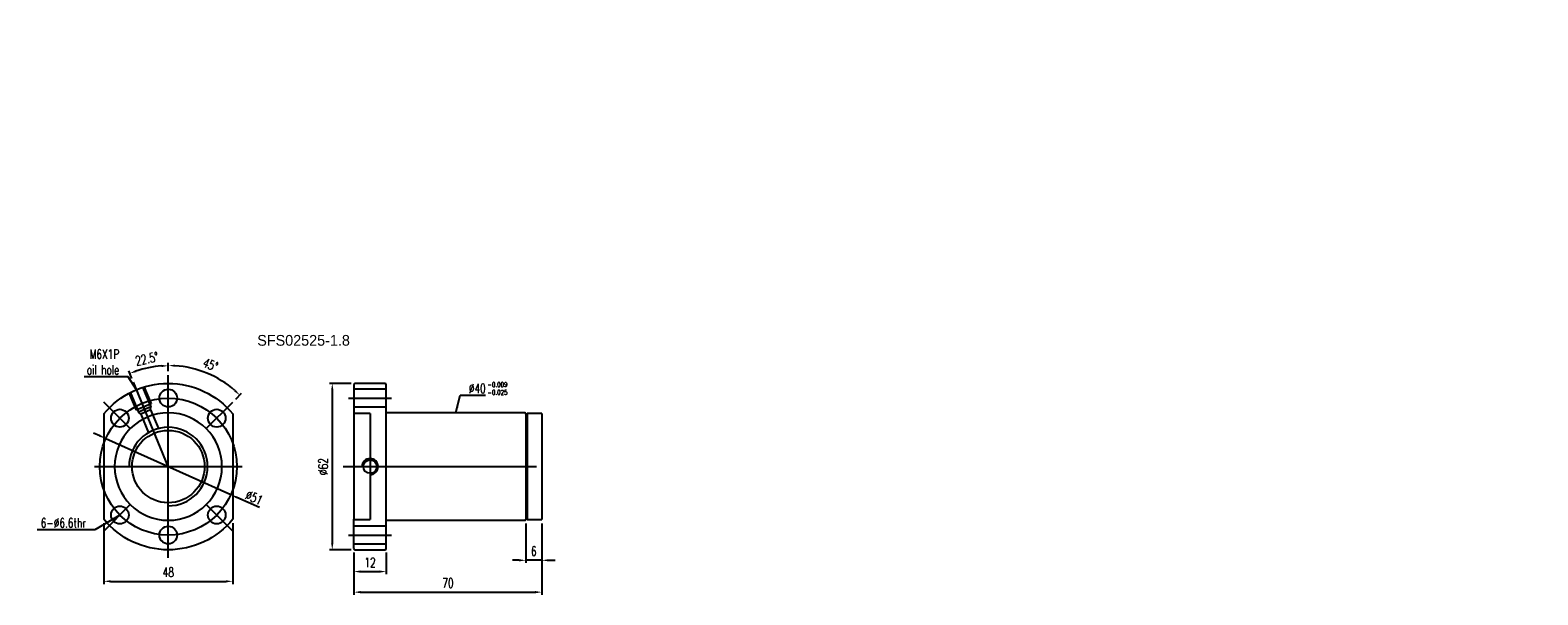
# Model space of a CAD drawing. Header units: inches. Extents: x 31 to 592, y 60 to 705.
import ezdxf
from ezdxf.lldxf.tags import DXFTag

# ---------------------------------------------------------------- set-up
doc = ezdxf.new("R2010")
doc.units = ezdxf.units.IN
doc.header["$LTSCALE"] = 2.5
doc.header["$MEASUREMENT"] = 0
for name, color, linetype in [('CHA', 7, 'Continuous'), ('CL', 1, 'CENTER'), ('DIM', 4, 'Continuous'), ('HID', 2, 'DASHED'), ('OUT', 3, 'Continuous')]:
    doc.layers.add(name, color=color, linetype=linetype)
doc.styles.add('DIM-7', font='SIMPLEX.shx', dxfattribs={"width": 0.7, "bigfont": 'chineset.shx'})
tags = doc.linetypes.add('CENTER', pattern=[2, 1.25, -0.25, 0.25, -0.25]).pattern_tags.tags
tags[10:11] = [DXFTag(74, 4), DXFTag(75, 0), DXFTag(340, '0'), DXFTag(46, 0.0), DXFTag(50, 0.0), DXFTag(44, 0.0), DXFTag(45, 0.0)]
tags[8:9] = [DXFTag(74, 4), DXFTag(75, 0), DXFTag(340, '0'), DXFTag(46, 0.0), DXFTag(50, 0.0), DXFTag(44, 0.0), DXFTag(45, 0.0)]
tags[6:7] = [DXFTag(74, 4), DXFTag(75, 0), DXFTag(340, '0'), DXFTag(46, 0.0), DXFTag(50, 0.0), DXFTag(44, 0.0), DXFTag(45, 0.0)]
tags[4:5] = [DXFTag(74, 4), DXFTag(75, 0), DXFTag(340, '0'), DXFTag(46, 0.0), DXFTag(50, 0.0), DXFTag(44, 0.0), DXFTag(45, 0.0)]
tags = doc.linetypes.add('DASHED', pattern=[0.75, 0.5, -0.25]).pattern_tags.tags
tags[6:7] = [DXFTag(74, 4), DXFTag(75, 0), DXFTag(340, '0'), DXFTag(46, 0.0), DXFTag(50, 0.0), DXFTag(44, 0.0), DXFTag(45, 0.0)]
tags[4:5] = [DXFTag(74, 4), DXFTag(75, 0), DXFTag(340, '0'), DXFTag(46, 0.0), DXFTag(50, 0.0), DXFTag(44, 0.0), DXFTag(45, 0.0)]
doc.dimstyles.new('CNS', dxfattribs={"dimscale": 0.5, "dimtxt": 3.5, "dimasz": 2.5, "dimexe": 1, "dimexo": 1.5, "dimgap": 0.8, "dimtad": 0, "dimdsep": 46, "dimtxsty": 'DIM-7', "dimcen": 0.09, "dimclrd": 4, "dimclre": 4, "dimclrt": 4, "dimadec": 0, "dimazin": 0, "dimtfac": 1, "dimtix": 1, "dimtmove": 2, "dimatfit": 3, "dimfxl": 1, "dimtvp": 0.971429, "dimtolj": 1, "dimarcsym": 0})

# ---------------------------------------------------------------- blocks, each defined once
blk = doc.blocks.new('salomechen')
at = {"layer": 'DIM', "color": 4, "insert": (137.9, 152.3), "char_height": 3, "attachment_point": 1, "style": 'DIM-7'}
blk.add_mtext('\\A1;', dxfattribs=at)
blk = doc.blocks.new('*D3')
at = {"layer": 'DEFPOINTS', "color": 0, "transparency": 16777216}
for p in [(58.27, 87.77), (106.27, 87.77), (106.27, 64.66)]:
    blk.add_point(p, dxfattribs=at)
at = {"layer": 'DIM', "color": 4, "lineweight": -2, "transparency": 16777216}
for p, q in [((58.27, 86.27), (58.27, 63.66)), ((106.27, 86.27), (106.27, 63.66)), ((60.77, 64.66), (103.77, 64.66))]:
    blk.add_line(p, q, dxfattribs=at)
at = {"layer": 'DIM', "color": 4, "transparency": 16777216}
for points in [[(60.77, 65.08), (60.77, 64.25), (58.27, 64.66)], [(103.77, 65.08), (103.77, 64.25), (106.27, 64.66)]]:
    blk.add_solid(points, dxfattribs=at)
at = {"layer": 'DIM', "color": 4, "transparency": 16777216, "insert": (82.27, 68.06), "char_height": 3.5, "attachment_point": 5, "style": 'DIM-7'}
blk.add_mtext('\\A1;48', dxfattribs=at)
blk = doc.blocks.new('*D4')
at = {"layer": 'DEFPOINTS', "color": 0, "transparency": 16777216}
for p in [(151.42, 76.89), (163.42, 76.89), (163.42, 68.29)]:
    blk.add_point(p, dxfattribs=at)
at = {"layer": 'DIM', "color": 4, "lineweight": -2, "transparency": 16777216}
for p, q in [((151.42, 75.39), (151.42, 67.29)), ((163.42, 75.39), (163.42, 67.29)), ((153.92, 68.29), (160.92, 68.29))]:
    blk.add_line(p, q, dxfattribs=at)
at = {"layer": 'DIM', "color": 4, "transparency": 16777216}
for points in [[(153.92, 68.71), (153.92, 67.87), (151.42, 68.29)], [(160.92, 68.71), (160.92, 67.87), (163.42, 68.29)]]:
    blk.add_solid(points, dxfattribs=at)
at = {"layer": 'DIM', "color": 4, "transparency": 16777216, "insert": (157.42, 71.69), "char_height": 3.5, "attachment_point": 5, "style": 'DIM-7'}
blk.add_mtext('\\A1;12', dxfattribs=at)
blk = doc.blocks.new('*D5')
at = {"layer": 'DEFPOINTS', "color": 0, "transparency": 16777216}
for p in [(221.42, 87.64), (151.42, 76.89), (221.42, 60.63)]:
    blk.add_point(p, dxfattribs=at)
at = {"layer": 'DIM', "color": 4, "lineweight": -2, "transparency": 16777216}
for p, q in [((221.42, 86.14), (221.42, 59.63)), ((151.42, 75.39), (151.42, 59.63)), ((153.92, 60.63), (218.92, 60.63))]:
    blk.add_line(p, q, dxfattribs=at)
at = {"layer": 'DIM', "color": 4, "transparency": 16777216}
for points in [[(153.92, 61.05), (153.92, 60.21), (151.42, 60.63)], [(218.92, 61.05), (218.92, 60.21), (221.42, 60.63)]]:
    blk.add_solid(points, dxfattribs=at)
at = {"layer": 'DIM', "color": 4, "transparency": 16777216, "insert": (186.42, 64.03), "char_height": 3.5, "attachment_point": 5, "style": 'DIM-7'}
blk.add_mtext('\\A1;70', dxfattribs=at)
blk = doc.blocks.new('*D6')
at = {"layer": 'DEFPOINTS', "color": 0, "transparency": 16777216}
for p in [(215.42, 87.69), (221.42, 87.64), (215.42, 72.49)]:
    blk.add_point(p, dxfattribs=at)
at = {"layer": 'DIM', "color": 4, "lineweight": -2, "transparency": 16777216}
for p, q in [((215.42, 86.19), (215.42, 71.49)), ((221.42, 86.14), (221.42, 71.49)), ((212.92, 72.49), (210.42, 72.49)), ((221.42, 72.49), (215.42, 72.49)), ((223.92, 72.49), (226.42, 72.49))]:
    blk.add_line(p, q, dxfattribs=at)
at = {"layer": 'DIM', "color": 4, "transparency": 16777216}
for points in [[(212.92, 72.91), (212.92, 72.08), (215.42, 72.49)], [(223.92, 72.91), (223.92, 72.08), (221.42, 72.49)]]:
    blk.add_solid(points, dxfattribs=at)
at = {"layer": 'DIM', "color": 4, "transparency": 16777216, "insert": (218.42, 75.89), "char_height": 3.5, "attachment_point": 5, "style": 'DIM-7'}
blk.add_mtext('\\A1;6', dxfattribs=at)
blk = doc.blocks.new('*D7')
at = {"layer": 'DEFPOINTS', "color": 0, "transparency": 16777216}
for p in [(151.92, 138.39), (143.35, 76.39), (151.92, 76.39)]:
    blk.add_point(p, dxfattribs=at)
at = {"layer": 'DIM', "color": 4, "lineweight": -2, "transparency": 16777216}
for p, q in [((150.42, 138.39), (142.35, 138.39)), ((143.35, 135.89), (143.35, 78.89)), ((150.42, 76.39), (142.35, 76.39))]:
    blk.add_line(p, q, dxfattribs=at)
at = {"layer": 'DIM', "color": 4, "transparency": 16777216}
for points in [[(142.93, 135.89), (143.76, 135.89), (143.35, 138.39)], [(142.93, 78.89), (143.76, 78.89), (143.35, 76.39)]]:
    blk.add_solid(points, dxfattribs=at)
at = {"layer": 'DIM', "color": 4, "transparency": 16777216, "insert": (139.95, 107.39), "char_height": 3.5, "attachment_point": 5, "rotation": 90, "style": 'DIM-7'}
blk.add_mtext('\\A1;%%C62', dxfattribs=at)
blk = doc.blocks.new('*D8')
at = {"layer": 'DEFPOINTS', "color": 0, "transparency": 16777216}
for p in [(82.27, 141.39), (101.1, 140), (106.32, 131.43), (96.42, 121.54), (82.27, 73.39)]:
    blk.add_point(p, dxfattribs=at)
at = {"layer": 'DIM', "color": 4, "lineweight": -2, "transparency": 16777216}
for p, q in [((82.27, 142.89), (82.27, 146.04)), ((107.38, 132.5), (109.6, 134.72))]:
    blk.add_line(p, q, dxfattribs=at)
blk.add_arc((82.27, 107.39), 37.65, 48.8054, 86.1946, dxfattribs=at)
at = {"layer": 'DIM', "color": 4, "transparency": 16777216}
for points in [[(84.76, 144.54), (84.79, 145.37), (82.27, 145.04)], [(107.35, 136.03), (106.78, 135.42), (108.89, 134.01)]]:
    blk.add_solid(points, dxfattribs=at)
at = {"layer": 'DIM', "color": 4, "transparency": 16777216, "insert": (97.98, 145.32), "char_height": 3.5, "attachment_point": 5, "rotation": 337.5, "style": 'DIM-7'}
blk.add_mtext('\\A1;45°', dxfattribs=at)
blk = doc.blocks.new('*D9')
at = {"layer": 'DEFPOINTS', "color": 0, "transparency": 16777216}
for p in [(77.37, 144.62), (82.27, 141.39), (69.26, 138.81), (82.27, 107.39), (82.27, 73.39)]:
    blk.add_point(p, dxfattribs=at)
at = {"layer": 'DIM', "color": 4, "lineweight": -2, "transparency": 16777216}
for p, q in [((68.69, 140.19), (67.52, 143)), ((82.27, 142.89), (82.27, 145.94))]:
    blk.add_line(p, q, dxfattribs=at)
blk.add_arc((82.27, 107.39), 37.55, 93.8158, 108.6842, dxfattribs=at)
at = {"layer": 'DIM', "color": 4, "transparency": 16777216}
for points in [[(70.39, 142.57), (70.1, 143.35), (67.91, 142.08)], [(79.76, 145.27), (79.79, 144.44), (82.27, 144.94)]]:
    blk.add_solid(points, dxfattribs=at)
at = {"layer": 'DIM', "color": 4, "transparency": 16777216, "insert": (74.29, 147.55), "char_height": 3.5, "attachment_point": 5, "rotation": 11.25, "style": 'DIM-7'}
blk.add_mtext('\\A1;22.5°', dxfattribs=at)
blk = doc.blocks.new('*D12')
at = {"layer": 'DEFPOINTS', "color": 0, "transparency": 16777216}
for p in [(59.01, 117.85), (105.53, 96.94)]:
    blk.add_point(p, dxfattribs=at)
at = {"layer": 'DIM', "color": 4, "lineweight": -2, "transparency": 16777216}
for p, q in [((56.73, 118.87), (54.45, 119.9)), ((59.01, 117.85), (105.53, 96.94)), ((116.23, 92.13), (107.81, 95.91))]:
    blk.add_line(p, q, dxfattribs=at)
at = {"layer": 'DIM', "color": 4, "transparency": 16777216}
for points in [[(56.91, 119.25), (56.56, 118.49), (59.01, 117.85)], [(107.98, 96.29), (107.64, 95.53), (105.53, 96.94)]]:
    blk.add_solid(points, dxfattribs=at)
at = {"layer": 'DIM', "color": 4, "transparency": 16777216, "insert": (114.21, 95.83), "char_height": 3.5, "attachment_point": 5, "rotation": 335.7968, "style": 'DIM-7'}
blk.add_mtext('\\A1;∅51', dxfattribs=at)

msp = doc.modelspace()

# ---------------------------------------------------------------- linework, layer by layer
at = {"layer": 'CL', "color": 7}
for p, q in [((82.273, 73.393), (82.273, 141.393)), ((82.273, 107.393), (69.262, 138.805)), ((149.424, 132.893), (165.424, 132.893)), ((54.773, 107.393), (109.773, 107.393)), ((147.424, 107.393), (219.424, 107.393)), ((58.232, 83.352), (68.131, 93.251)), ((149.424, 81.893), (165.424, 81.893))]:
    msp.add_line(p, q, dxfattribs=at)
at = {"layer": 'CL', "color": 7, "ltscale": 5}
for p, q in [((68.131, 121.535), (58.232, 131.435)), ((96.416, 121.535), (106.315, 131.435)), ((96.416, 93.251), (106.315, 83.352))]:
    msp.add_line(p, q, dxfattribs=at)
at = {"layer": 'CL', "color": 7}
msp.add_circle((82.273, 107.393), 25.5, dxfattribs=at)
at = {"layer": 'DIM', "color": 7}
msp.add_line((82.273, 107.393), (82.273, 107.393), dxfattribs=at)
msp.add_arc((82.273, 107.393), 14.625, 270, 180, dxfattribs=at)
at = {"layer": 'HID', "color": 7, "linetype": 'DASHED'}
for p, q in [((67.639, 134.885), (70.317, 128.418)), ((68.101, 135.077), (71.162, 127.686)), ((72.72, 136.99), (75.781, 129.599)), ((73.182, 137.182), (75.861, 130.714)), ((163.424, 136.193), (151.424, 136.193)), ((75.861, 130.714), (70.317, 128.418)), ((75.781, 129.599), (71.162, 127.686)), ((75.702, 128.484), (75.781, 129.599)), ((151.424, 129.593), (163.424, 129.593)), ((72.007, 126.953), (71.162, 127.686)), ((75.702, 128.484), (72.007, 126.953)), ((72.007, 126.953), (74.882, 120.013)), ((75.702, 128.484), (78.577, 121.543)), ((157.424, 127.143), (151.424, 127.143)), ((157.424, 127.143), (157.424, 87.643)), ((93.012, 117.354), (93.016, 117.347)), ((151.424, 87.643), (157.424, 87.643)), ((163.424, 85.193), (151.424, 85.193)), ((151.424, 78.593), (163.424, 78.593))]:
    msp.add_line(p, q, dxfattribs=at)
at = {"layer": 'HID', "color": 7, "linetype": 'DASHED', "extrusion": (0, 0, -1)}
msp.add_circle((-82.273, 107.393), 20, dxfattribs=at)
at = {"layer": 'HID', "color": 7, "linetype": 'DASHED'}
msp.add_circle((157.424, 107.393), 2.5, dxfattribs=at)
msp.add_arc((157.424, 107.393), 3, 270, 180, dxfattribs=at)
at = {"layer": 'OUT', "color": 7}
for p, q in [((151.424, 137.893), (151.424, 127.015)), ((162.924, 138.393), (151.924, 138.393)), ((163.424, 76.893), (163.424, 137.893)), ((58.273, 127.015), (58.273, 87.772)), ((106.273, 127.015), (106.273, 87.772)), ((151.424, 127.015), (151.424, 87.772)), ((215.124, 127.393), (163.424, 127.393)), ((215.424, 127.093), (215.424, 87.693)), ((215.924, 126.893), (215.424, 126.893)), ((215.424, 126.893), (215.424, 87.893)), ((215.924, 127.143), (215.924, 87.643)), ((221.424, 127.143), (215.924, 127.143)), ((215.924, 126.893), (215.924, 87.893)), ((221.424, 127.143), (221.424, 87.643)), ((151.424, 76.893), (151.424, 87.772)), ((163.424, 87.393), (215.124, 87.393)), ((215.424, 87.893), (215.924, 87.893)), ((215.924, 87.643), (221.424, 87.643)), ((151.924, 76.393), (162.924, 76.393))]:
    msp.add_line(p, q, dxfattribs=at)
for centre, radius in [((82.273, 132.893), 3.3), ((82.273, 132.893), 3.3), ((64.242, 125.424), 3.3), ((64.242, 125.424), 3.3), ((100.305, 125.424), 3.3), ((100.305, 125.424), 3.3), ((82.273, 107.393), 13.5), ((64.242, 89.362), 3.3), ((64.242, 89.362), 3.3), ((100.305, 89.362), 3.3), ((100.305, 89.362), 3.3), ((82.273, 81.893), 3.3), ((82.273, 81.893), 3.3)]:
    msp.add_circle(centre, radius, dxfattribs=at)
at = {"layer": 'OUT', "color": 7, "extrusion": (0, 0, -1)}
for start, end in [(39.26803, 140.73197), (219.26803, 320.73197)]:
    msp.add_arc((-82.273, 107.393), 31, start, end, dxfattribs=at)
at = {"layer": 'OUT', "color": 7}
for centre, radius, start, end in [((151.924, 137.893), 0.5, 90, 180), ((162.924, 137.893), 0.5, 0, 90), ((215.124, 127.093), 0.3, 0, 90), ((215.124, 87.693), 0.3, 270, 0), ((151.924, 76.893), 0.5, 180, 270), ((162.924, 76.893), 0.5, 270, 0)]:
    msp.add_arc(centre, radius, start, end, dxfattribs=at)

# ---------------------------------------------------------------- block references
at = {"layer": 'CHA'}
for p, xscale, yscale, zscale in [((273.492, 193.773), 0.5, 0.5, 0.5), ((537.212, 178.953), 0.3999999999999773, 0.3999999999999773, 0.3999999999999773)]:
    msp.add_blockref('salomechen', p, dxfattribs=dict(at, xscale=xscale, yscale=yscale, zscale=zscale))

# ---------------------------------------------------------------- texts
at = {"layer": 'DIM', "color": 7, "char_height": 3.5, "style": 'DIM-7'}
for s, insert, attachment_point in [('\\A1;M6X1P\\Poil hole', (63.991, 141.657), 9), ('\\A1;%%C40', (194.23, 134.756), 7), ('6-%%c6.6thr', (51.587, 84.662), 9)]:
    msp.add_mtext(s, dxfattribs=dict(at, insert=insert, attachment_point=attachment_point))
at = {"layer": 'DIM', "color": 0, "insert": (115.415, 156.412), "char_height": 4, "width": 53.23888, "attachment_point": 1}
msp.add_mtext('SFS02525-1.8', dxfattribs=at)
at = {"layer": 'DIM', "color": 7, "insert": (201.164, 138.808), "char_height": 1.75, "width": 9.80631, "attachment_point": 1, "style": 'DIM-7'}
msp.add_mtext('-0.009\\P-0.025', dxfattribs=at)

# ---------------------------------------------------------------- dimensions: what is measured, and where the dimension line sits
at = {"layer": 'DIM', "color": 7}
for base, line1, line2, override, picture, middle in [((77.373, 144.618), ((82.273, 73.393), (82.273, 141.393)), ((82.273, 107.393), (69.262, 138.805)), {"dimscale": 1, "dimadec": 1}, '*D9', (74.285, 147.552)), ((101.097, 139.997), ((96.416, 121.535), (106.315, 131.435)), ((82.273, 73.393), (82.273, 141.393)), {"dimscale": 1}, '*D8', (97.982, 145.317))]:
    dim = msp.add_angular_dim_2l(base=base, line1=line1, line2=line2, dimstyle='CNS', override=override, dxfattribs=at)
    dim.commit()
    dim.dimension.update_dxf_attribs({"geometry": picture, "text_midpoint": middle})
dim = msp.add_linear_dim(base=(143.346, 76.393), p1=(151.924, 138.393), p2=(151.924, 76.393), angle=90, text='%%C<>', dimstyle='CNS', override={"dimscale": 1}, dxfattribs=at)
dim.commit()
dim.dimension.update_dxf_attribs({"geometry": '*D7', "text_midpoint": (139.946, 107.393)})
dim = msp.add_diameter_dim_2p(p1=(59.015, 117.848), p2=(105.532, 96.939), dimstyle='CNS', override={"dimscale": 1, "dimtad": 1, "dimtmove": 1}, dxfattribs=at)
dim.commit()
dim.dimension.update_dxf_attribs({"geometry": '*D12', "text_midpoint": (114.209, 95.835)})
for base, p1, p2, picture, middle in [((106.273, 64.663), (58.273, 87.772), (106.273, 87.772), '*D3', (82.273, 68.063)), ((221.424, 60.629), (151.424, 76.893), (221.424, 87.643), '*D5', (186.424, 64.029)), ((163.424, 68.29), (151.424, 76.893), (163.424, 76.893), '*D4', (157.424, 71.69))]:
    dim = msp.add_linear_dim(base=base, p1=p1, p2=p2, dimstyle='CNS', override={"dimscale": 1}, dxfattribs=at)
    dim.commit()
    dim.dimension.update_dxf_attribs({"geometry": picture, "text_midpoint": middle})
dim = msp.add_linear_dim(base=(215.424, 72.493), p1=(221.424, 87.643), p2=(215.424, 87.693), dimstyle='CNS', override={"dimscale": 1, "dimtmove": 0}, dxfattribs=at)
dim.commit()
dim.dimension.update_dxf_attribs({"geometry": '*D6', "text_midpoint": (218.424, 72.493), "dimtype": 160})

# ---------------------------------------------------------------- leaders
at = {"layer": 'DIM', "color": 7, "annotation_type": 0, "has_hookline": 1}
for points, hookline_direction, text_width in [([(70.41, 136.034), (67.291, 140.857), (64.791, 140.857)], 1, 13.067), ([(189.424, 127.393), (190.93, 133.956), (193.43, 133.956)], 0, 6.183), ([(64.242, 89.362), (54.887, 83.862), (52.387, 83.862)], 1, 18.2)]:
    msp.add_leader(points, dimstyle='CNS', override={"dimscale": 1, "dimgap": 0.8, "dimtad": 1}, dxfattribs=dict(at, hookline_direction=hookline_direction, text_width=text_width))

doc.saveas('drawing.dxf')
